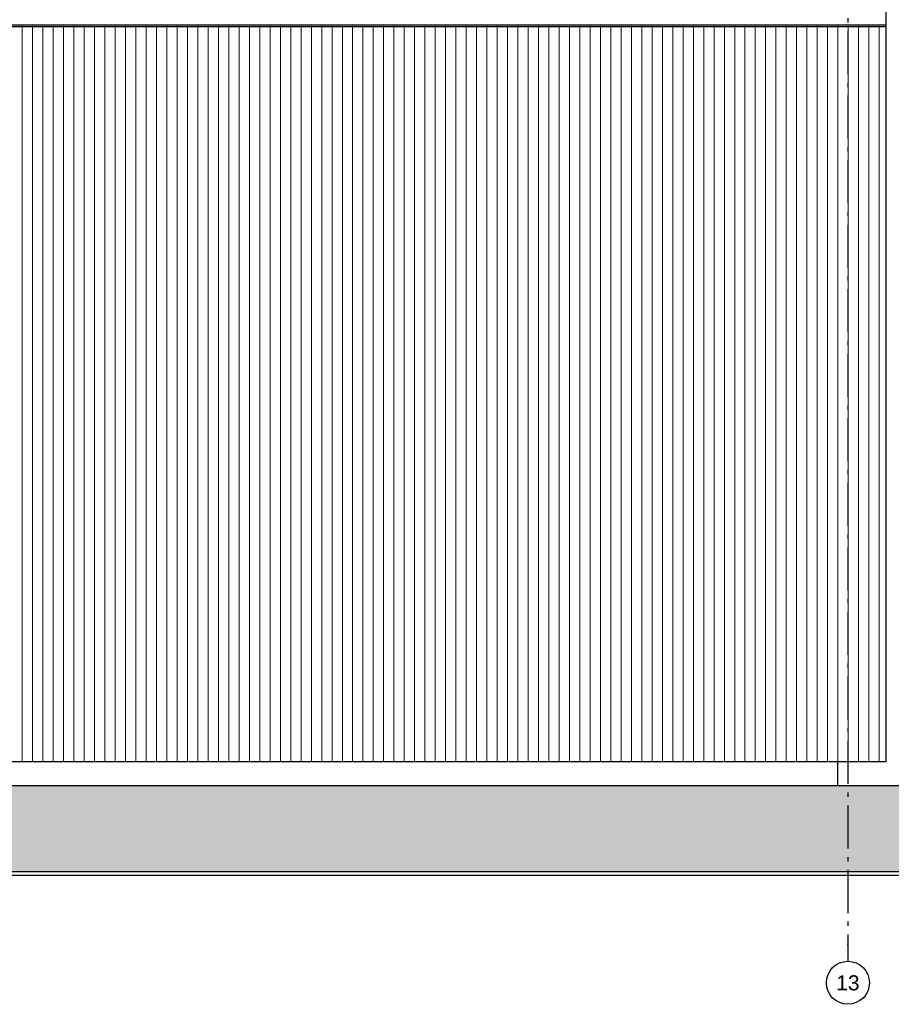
# Model space of a CAD drawing. Header units: millimetres. Extents: x -94445 to -15191, y 1000 to 18261.
# Tile 90 of 108: x -38560 to -28427, y 1000 to 12444. Entities that reach past the tile are written whole.
import ezdxf
from ezdxf.enums import TextEntityAlignment as Align

# ---------------------------------------------------------------- set-up
doc = ezdxf.new("R2010")
doc.units = ezdxf.units.MM
doc.header["$LTSCALE"] = 0.5
doc.header["$MEASUREMENT"] = 0
doc.linetypes.add('Akselinje', pattern=[1500, 1000, -200, 100, -200])
doc.linetypes.add('PLINE', pattern=[0])
for name, color, linetype in [('23-- Yttervegger', 7, 'Continuous'), ('251- Frittbærende dekker', 7, 'Continuous'), ('26-- Yttertak', 7, 'Continuous'), ('71-- Bearbeidet terreng', 7, 'Continuous'), ('71-- Bearbeidet terreng (Skravur)', 7, 'Continuous'), ('82-- Modullinjer', 7, 'Continuous')]:
    doc.layers.add(name, color=color, linetype=linetype)
doc.layers.add('262- Taktekking', color=7, linetype='Continuous', lineweight=0)
doc.styles.add('GENERATED_STYLE_1', font='arial.ttf')

# ---------------------------------------------------------------- blocks, each defined once
blk = doc.blocks.new('*X2')
at = {"layer": '262- Taktekking', "linetype": 'PLINE'}
for p, q in [((-38530, 7320), (-38530, 4003)), ((-38530, 4000), (-38530, 7320)), ((-38410, 7320), (-38410, 4003)), ((-38410, 4000), (-38410, 7320)), ((-38290, 7320), (-38290, 4003)), ((-38290, 4000), (-38290, 7320)), ((-38170, 7320), (-38170, 4003)), ((-38170, 4000), (-38170, 7320)), ((-38050, 7320), (-38050, 4003)), ((-38050, 4000), (-38050, 7320)), ((-37930, 7320), (-37930, 4003)), ((-37930, 4000), (-37930, 7320)), ((-37810, 7320), (-37810, 4003)), ((-37810, 4000), (-37810, 7320)), ((-37690, 7320), (-37690, 4003)), ((-37690, 4000), (-37690, 7320)), ((-37570, 7320), (-37570, 4003)), ((-37570, 4000), (-37570, 7320)), ((-37450, 7320), (-37450, 4003)), ((-37450, 4000), (-37450, 7320)), ((-37330, 7320), (-37330, 4003)), ((-37330, 4000), (-37330, 7320)), ((-37210, 7320), (-37210, 4003)), ((-37210, 4000), (-37210, 7320)), ((-37090, 7320), (-37090, 4003)), ((-37090, 4000), (-37090, 7320)), ((-36970, 7320), (-36970, 4003)), ((-36970, 4000), (-36970, 7320)), ((-36850, 7320), (-36850, 4003)), ((-36850, 4000), (-36850, 7320)), ((-36730, 7320), (-36730, 4003)), ((-36730, 4000), (-36730, 7320)), ((-36609, 7320), (-36609, 4003)), ((-36609, 4000), (-36609, 7320)), ((-36489, 7320), (-36489, 4003)), ((-36489, 4000), (-36489, 7320)), ((-36369, 7320), (-36369, 4003)), ((-36369, 4000), (-36369, 7320)), ((-36249, 7320), (-36249, 4003)), ((-36249, 4000), (-36249, 7320)), ((-36129, 7320), (-36129, 4003)), ((-36129, 4000), (-36129, 7320)), ((-36009, 7320), (-36009, 4003)), ((-36009, 4000), (-36009, 7320)), ((-35889, 7320), (-35889, 4003)), ((-35889, 4000), (-35889, 7320)), ((-35769, 7320), (-35769, 4003)), ((-35769, 4000), (-35769, 7320)), ((-35649, 7320), (-35649, 4003)), ((-35649, 4000), (-35649, 7320)), ((-35529, 7320), (-35529, 4003)), ((-35529, 4000), (-35529, 7320)), ((-35409, 7320), (-35409, 4003)), ((-35409, 4000), (-35409, 7320)), ((-35289, 7320), (-35289, 4003)), ((-35289, 4000), (-35289, 7320)), ((-35169, 7320), (-35169, 4003)), ((-35169, 4000), (-35169, 7320)), ((-35049, 7320), (-35049, 4003)), ((-35049, 4000), (-35049, 7320)), ((-34929, 7320), (-34929, 4003)), ((-34929, 4000), (-34929, 7320)), ((-34809, 7320), (-34809, 4003)), ((-34809, 4000), (-34809, 7320)), ((-34689, 7320), (-34689, 4003)), ((-34689, 4000), (-34689, 7320)), ((-34569, 7320), (-34569, 4003)), ((-34569, 4000), (-34569, 7320)), ((-34449, 7320), (-34449, 4003)), ((-34449, 4000), (-34449, 7320)), ((-34329, 7320), (-34329, 4003)), ((-34329, 4000), (-34329, 7320)), ((-34209, 7320), (-34209, 4003)), ((-34209, 4000), (-34209, 7320)), ((-34089, 7320), (-34089, 4003)), ((-34089, 4000), (-34089, 7320)), ((-33969, 7320), (-33969, 4003)), ((-33969, 4000), (-33969, 7320)), ((-33849, 7320), (-33849, 4003)), ((-33849, 4000), (-33849, 7320)), ((-33729, 7320), (-33729, 4003)), ((-33729, 4000), (-33729, 7320)), ((-33609, 7320), (-33609, 4003)), ((-33609, 4000), (-33609, 7320)), ((-33489, 7320), (-33489, 4003)), ((-33489, 4000), (-33489, 7320)), ((-33369, 7320), (-33369, 4003)), ((-33369, 4000), (-33369, 7320)), ((-33249, 7320), (-33249, 4003)), ((-33249, 4000), (-33249, 7320)), ((-33129, 7320), (-33129, 4003)), ((-33129, 4000), (-33129, 7320)), ((-33009, 7320), (-33009, 4003)), ((-33009, 4000), (-33009, 7320)), ((-32889, 7320), (-32889, 4003)), ((-32889, 4000), (-32889, 7320)), ((-32768, 7320), (-32768, 4003)), ((-32768, 4000), (-32768, 7320)), ((-32648, 7320), (-32648, 4003)), ((-32648, 4000), (-32648, 7320)), ((-32528, 7320), (-32528, 4003)), ((-32528, 4000), (-32528, 7320)), ((-32408, 7320), (-32408, 4003)), ((-32408, 4000), (-32408, 7320)), ((-32288, 7320), (-32288, 4003)), ((-32288, 4000), (-32288, 7320)), ((-32168, 7320), (-32168, 4003)), ((-32168, 4000), (-32168, 7320)), ((-32048, 7320), (-32048, 4003)), ((-32048, 4000), (-32048, 7320)), ((-31928, 7320), (-31928, 4003)), ((-31928, 4000), (-31928, 7320)), ((-31808, 7320), (-31808, 4003)), ((-31808, 4000), (-31808, 7320)), ((-31688, 7320), (-31688, 4003)), ((-31688, 4000), (-31688, 7320)), ((-31568, 7320), (-31568, 4003)), ((-31568, 4000), (-31568, 7320)), ((-31448, 7320), (-31448, 4003)), ((-31448, 4000), (-31448, 7320)), ((-31328, 7320), (-31328, 4003)), ((-31328, 4000), (-31328, 7320)), ((-31208, 7320), (-31208, 4003)), ((-31208, 4000), (-31208, 7320)), ((-31088, 7320), (-31088, 4003)), ((-31088, 4000), (-31088, 7320)), ((-30968, 7320), (-30968, 4003)), ((-30968, 4000), (-30968, 7320)), ((-30848, 7320), (-30848, 4003)), ((-30848, 4000), (-30848, 7320)), ((-30728, 7320), (-30728, 4003)), ((-30728, 4000), (-30728, 7320)), ((-30608, 7320), (-30608, 4003)), ((-30608, 4000), (-30608, 7320)), ((-30488, 7320), (-30488, 4003)), ((-30488, 4000), (-30488, 7320)), ((-30368, 7320), (-30368, 4003)), ((-30368, 4000), (-30368, 7320)), ((-30248, 7320), (-30248, 4003)), ((-30248, 4000), (-30248, 7320)), ((-30128, 7320), (-30128, 4003)), ((-30128, 4000), (-30128, 7320)), ((-30008, 7320), (-30008, 4003)), ((-30008, 4000), (-30008, 7320)), ((-29888, 7320), (-29888, 4003)), ((-29888, 4000), (-29888, 7320)), ((-29768, 7320), (-29768, 4003)), ((-29768, 4000), (-29768, 7320)), ((-29648, 7320), (-29648, 4003)), ((-29648, 4000), (-29648, 7320)), ((-29528, 7320), (-29528, 4003)), ((-29528, 4000), (-29528, 7320)), ((-29408, 7320), (-29408, 4003)), ((-29408, 4000), (-29408, 7320)), ((-29288, 7320), (-29288, 4003)), ((-29288, 4000), (-29288, 7320)), ((-29168, 7320), (-29168, 4003)), ((-29168, 4000), (-29168, 7320)), ((-29048, 7320), (-29048, 4003)), ((-29048, 4000), (-29048, 7320)), ((-28927, 7320), (-28927, 4003)), ((-28927, 4000), (-28927, 7320)), ((-28807, 7320), (-28807, 4003)), ((-28807, 4000), (-28807, 7320)), ((-28687, 7320), (-28687, 4003)), ((-28687, 4000), (-28687, 7320)), ((-28567, 7320), (-28567, 4003)), ((-28567, 4000), (-28567, 7320)), ((-38530, 4003), (-38530, 3820)), ((-38530, 3820), (-38530, 4000)), ((-38410, 4003), (-38410, 3820)), ((-38410, 3820), (-38410, 4000)), ((-38290, 4003), (-38290, 3820)), ((-38290, 3820), (-38290, 4000)), ((-38170, 4003), (-38170, 3820)), ((-38170, 3820), (-38170, 4000)), ((-38050, 4003), (-38050, 3820)), ((-38050, 3820), (-38050, 4000)), ((-37930, 4003), (-37930, 3820)), ((-37930, 3820), (-37930, 4000)), ((-37810, 4003), (-37810, 3820)), ((-37810, 3820), (-37810, 4000)), ((-37690, 4003), (-37690, 3820)), ((-37690, 3820), (-37690, 4000)), ((-37570, 4003), (-37570, 3820)), ((-37570, 3820), (-37570, 4000)), ((-37450, 4003), (-37450, 3820)), ((-37450, 3820), (-37450, 4000)), ((-37330, 4003), (-37330, 3820)), ((-37330, 3820), (-37330, 4000)), ((-37210, 4003), (-37210, 3820)), ((-37210, 3820), (-37210, 4000)), ((-37090, 4003), (-37090, 3820)), ((-37090, 3820), (-37090, 4000)), ((-36970, 4003), (-36970, 3820)), ((-36970, 3820), (-36970, 4000)), ((-36850, 4003), (-36850, 3820)), ((-36850, 3820), (-36850, 4000)), ((-36730, 4003), (-36730, 3820)), ((-36730, 3820), (-36730, 4000)), ((-36609, 4003), (-36609, 3820)), ((-36609, 3820), (-36609, 4000)), ((-36489, 4003), (-36489, 3820)), ((-36489, 3820), (-36489, 4000)), ((-36369, 4003), (-36369, 3820)), ((-36369, 3820), (-36369, 4000)), ((-36249, 4003), (-36249, 3820)), ((-36249, 3820), (-36249, 4000)), ((-36129, 4003), (-36129, 3820)), ((-36129, 3820), (-36129, 4000)), ((-36009, 4003), (-36009, 3820)), ((-36009, 3820), (-36009, 4000)), ((-35889, 4003), (-35889, 3820)), ((-35889, 3820), (-35889, 4000)), ((-35769, 4003), (-35769, 3820)), ((-35769, 3820), (-35769, 4000)), ((-35649, 4003), (-35649, 3820)), ((-35649, 3820), (-35649, 4000)), ((-35529, 4003), (-35529, 3820)), ((-35529, 3820), (-35529, 4000)), ((-35409, 4003), (-35409, 3820)), ((-35409, 3820), (-35409, 4000)), ((-35289, 4003), (-35289, 3820)), ((-35289, 3820), (-35289, 4000)), ((-35169, 4003), (-35169, 3820)), ((-35169, 3820), (-35169, 4000)), ((-35049, 4003), (-35049, 3820)), ((-35049, 3820), (-35049, 4000)), ((-34929, 4003), (-34929, 3820)), ((-34929, 3820), (-34929, 4000)), ((-34809, 4003), (-34809, 3820)), ((-34809, 3820), (-34809, 4000)), ((-34689, 4003), (-34689, 3820)), ((-34689, 3820), (-34689, 4000)), ((-34569, 4003), (-34569, 3820)), ((-34569, 3820), (-34569, 4000)), ((-34449, 4003), (-34449, 3820)), ((-34449, 3820), (-34449, 4000)), ((-34329, 4003), (-34329, 3820)), ((-34329, 3820), (-34329, 4000)), ((-34209, 4003), (-34209, 3820)), ((-34209, 3820), (-34209, 4000)), ((-34089, 4003), (-34089, 3820)), ((-34089, 3820), (-34089, 4000)), ((-33969, 4003), (-33969, 3820)), ((-33969, 3820), (-33969, 4000)), ((-33849, 4003), (-33849, 3820)), ((-33849, 3820), (-33849, 4000)), ((-33729, 4003), (-33729, 3820)), ((-33729, 3820), (-33729, 4000)), ((-33609, 4003), (-33609, 3820)), ((-33609, 3820), (-33609, 4000)), ((-33489, 4003), (-33489, 3820)), ((-33489, 3820), (-33489, 4000)), ((-33369, 4003), (-33369, 3820)), ((-33369, 3820), (-33369, 4000)), ((-33249, 4003), (-33249, 3820)), ((-33249, 3820), (-33249, 4000)), ((-33129, 4003), (-33129, 3820)), ((-33129, 3820), (-33129, 4000)), ((-33009, 4003), (-33009, 3820)), ((-33009, 3820), (-33009, 4000)), ((-32889, 4003), (-32889, 3820)), ((-32889, 3820), (-32889, 4000)), ((-32768, 4003), (-32768, 3820)), ((-32768, 3820), (-32768, 4000)), ((-32648, 4003), (-32648, 3820)), ((-32648, 3820), (-32648, 4000)), ((-32528, 4003), (-32528, 3820)), ((-32528, 3820), (-32528, 4000)), ((-32408, 4003), (-32408, 3820)), ((-32408, 3820), (-32408, 4000)), ((-32288, 4003), (-32288, 3820)), ((-32288, 3820), (-32288, 4000)), ((-32168, 4003), (-32168, 3820)), ((-32168, 3820), (-32168, 4000)), ((-32048, 4003), (-32048, 3820)), ((-32048, 3820), (-32048, 4000)), ((-31928, 4003), (-31928, 3820)), ((-31928, 3820), (-31928, 4000)), ((-31808, 4003), (-31808, 3820)), ((-31808, 3820), (-31808, 4000)), ((-31688, 4003), (-31688, 3820)), ((-31688, 3820), (-31688, 4000)), ((-31568, 4003), (-31568, 3820)), ((-31568, 3820), (-31568, 4000)), ((-31448, 4003), (-31448, 3820)), ((-31448, 3820), (-31448, 4000)), ((-31328, 4003), (-31328, 3820)), ((-31328, 3820), (-31328, 4000)), ((-31208, 4003), (-31208, 3820)), ((-31208, 3820), (-31208, 4000)), ((-31088, 4003), (-31088, 3820)), ((-31088, 3820), (-31088, 4000)), ((-30968, 4003), (-30968, 3820)), ((-30968, 3820), (-30968, 4000)), ((-30848, 4003), (-30848, 3820)), ((-30848, 3820), (-30848, 4000)), ((-30728, 4003), (-30728, 3820)), ((-30728, 3820), (-30728, 4000)), ((-30608, 4003), (-30608, 3820)), ((-30608, 3820), (-30608, 4000)), ((-30488, 4003), (-30488, 3820)), ((-30488, 3820), (-30488, 4000)), ((-30368, 4003), (-30368, 3820)), ((-30368, 3820), (-30368, 4000)), ((-30248, 4003), (-30248, 3820)), ((-30248, 3820), (-30248, 4000)), ((-30128, 4003), (-30128, 3820)), ((-30128, 3820), (-30128, 4000)), ((-30008, 4003), (-30008, 3820)), ((-30008, 3820), (-30008, 4000)), ((-29888, 4003), (-29888, 3820)), ((-29888, 3820), (-29888, 4000)), ((-29768, 4003), (-29768, 3820)), ((-29768, 3820), (-29768, 4000)), ((-29648, 4003), (-29648, 3820)), ((-29648, 3820), (-29648, 4000)), ((-29528, 4003), (-29528, 3820)), ((-29528, 3820), (-29528, 4000)), ((-29408, 4003), (-29408, 3820)), ((-29408, 3820), (-29408, 4000)), ((-29288, 4003), (-29288, 3820)), ((-29288, 3820), (-29288, 4000)), ((-29168, 4003), (-29168, 3820)), ((-29168, 3820), (-29168, 4000)), ((-29048, 4003), (-29048, 3820)), ((-29048, 3820), (-29048, 4000)), ((-28927, 4003), (-28927, 3820)), ((-28927, 3820), (-28927, 4000)), ((-28807, 4003), (-28807, 3820)), ((-28807, 3820), (-28807, 4000)), ((-28687, 4003), (-28687, 3820)), ((-28687, 3820), (-28687, 4000)), ((-28567, 4003), (-28567, 3820)), ((-28567, 3820), (-28567, 4000))]:
    blk.add_line(p, q, dxfattribs=at)
blk = doc.blocks.new('*X6')
at = {"layer": '262- Taktekking', "linetype": 'PLINE'}
for p, q in [((-38530, 12380), (-38530, 12003)), ((-38530, 12000), (-38530, 12380)), ((-38410, 12380), (-38410, 12003)), ((-38410, 12000), (-38410, 12380)), ((-38290, 12380), (-38290, 12003)), ((-38290, 12000), (-38290, 12380)), ((-38170, 12380), (-38170, 12003)), ((-38170, 12000), (-38170, 12380)), ((-38050, 12380), (-38050, 12003)), ((-38050, 12000), (-38050, 12380)), ((-37930, 12380), (-37930, 12003)), ((-37930, 12000), (-37930, 12380)), ((-37810, 12380), (-37810, 12003)), ((-37810, 12000), (-37810, 12380)), ((-37690, 12380), (-37690, 12003)), ((-37690, 12000), (-37690, 12380)), ((-37570, 12380), (-37570, 12003)), ((-37570, 12000), (-37570, 12380)), ((-37450, 12380), (-37450, 12003)), ((-37450, 12000), (-37450, 12380)), ((-37330, 12380), (-37330, 12003)), ((-37330, 12000), (-37330, 12380)), ((-37210, 12380), (-37210, 12003)), ((-37210, 12000), (-37210, 12380)), ((-37090, 12380), (-37090, 12003)), ((-37090, 12000), (-37090, 12380)), ((-36970, 12380), (-36970, 12003)), ((-36970, 12000), (-36970, 12380)), ((-36850, 12380), (-36850, 12003)), ((-36850, 12000), (-36850, 12380)), ((-36730, 12380), (-36730, 12003)), ((-36730, 12000), (-36730, 12380)), ((-36609, 12380), (-36609, 12003)), ((-36609, 12000), (-36609, 12380)), ((-36489, 12380), (-36489, 12003)), ((-36489, 12000), (-36489, 12380)), ((-36369, 12380), (-36369, 12003)), ((-36369, 12000), (-36369, 12380)), ((-36249, 12380), (-36249, 12003)), ((-36249, 12000), (-36249, 12380)), ((-36129, 12380), (-36129, 12003)), ((-36129, 12000), (-36129, 12380)), ((-36009, 12380), (-36009, 12003)), ((-36009, 12000), (-36009, 12380)), ((-35889, 12380), (-35889, 12003)), ((-35889, 12000), (-35889, 12380)), ((-35769, 12380), (-35769, 12003)), ((-35769, 12000), (-35769, 12380)), ((-35649, 12380), (-35649, 12003)), ((-35649, 12000), (-35649, 12380)), ((-35529, 12380), (-35529, 12003)), ((-35529, 12000), (-35529, 12380)), ((-35409, 12380), (-35409, 12003)), ((-35409, 12000), (-35409, 12380)), ((-35289, 12380), (-35289, 12003)), ((-35289, 12000), (-35289, 12380)), ((-35169, 12380), (-35169, 12003)), ((-35169, 12000), (-35169, 12380)), ((-35049, 12380), (-35049, 12003)), ((-35049, 12000), (-35049, 12380)), ((-34929, 12380), (-34929, 12003)), ((-34929, 12000), (-34929, 12380)), ((-34809, 12380), (-34809, 12003)), ((-34809, 12000), (-34809, 12380)), ((-34689, 12380), (-34689, 12003)), ((-34689, 12000), (-34689, 12380)), ((-34569, 12380), (-34569, 12003)), ((-34569, 12000), (-34569, 12380)), ((-34449, 12380), (-34449, 12003)), ((-34449, 12000), (-34449, 12380)), ((-34329, 12380), (-34329, 12003)), ((-34329, 12000), (-34329, 12380)), ((-34209, 12380), (-34209, 12003)), ((-34209, 12000), (-34209, 12380)), ((-34089, 12380), (-34089, 12003)), ((-34089, 12000), (-34089, 12380)), ((-33969, 12380), (-33969, 12003)), ((-33969, 12000), (-33969, 12380)), ((-33849, 12380), (-33849, 12003)), ((-33849, 12000), (-33849, 12380)), ((-33729, 12380), (-33729, 12003)), ((-33729, 12000), (-33729, 12380)), ((-33609, 12380), (-33609, 12003)), ((-33609, 12000), (-33609, 12380)), ((-33489, 12380), (-33489, 12003)), ((-33489, 12000), (-33489, 12380)), ((-33369, 12380), (-33369, 12003)), ((-33369, 12000), (-33369, 12380)), ((-33249, 12380), (-33249, 12003)), ((-33249, 12000), (-33249, 12380)), ((-33129, 12380), (-33129, 12003)), ((-33129, 12000), (-33129, 12380)), ((-33009, 12380), (-33009, 12003)), ((-33009, 12000), (-33009, 12380)), ((-32889, 12380), (-32889, 12003)), ((-32889, 12000), (-32889, 12380)), ((-32768, 12380), (-32768, 12003)), ((-32768, 12000), (-32768, 12380)), ((-32648, 12380), (-32648, 12003)), ((-32648, 12000), (-32648, 12380)), ((-32528, 12380), (-32528, 12003)), ((-32528, 12000), (-32528, 12380)), ((-32408, 12380), (-32408, 12003)), ((-32408, 12000), (-32408, 12380)), ((-32288, 12380), (-32288, 12003)), ((-32288, 12000), (-32288, 12380)), ((-32168, 12380), (-32168, 12003)), ((-32168, 12000), (-32168, 12380)), ((-32048, 12380), (-32048, 12003)), ((-32048, 12000), (-32048, 12380)), ((-31928, 12380), (-31928, 12003)), ((-31928, 12000), (-31928, 12380)), ((-31808, 12380), (-31808, 12003)), ((-31808, 12000), (-31808, 12380)), ((-31688, 12380), (-31688, 12003)), ((-31688, 12000), (-31688, 12380)), ((-31568, 12380), (-31568, 12003)), ((-31568, 12000), (-31568, 12380)), ((-31448, 12380), (-31448, 12003)), ((-31448, 12000), (-31448, 12380)), ((-31328, 12380), (-31328, 12003)), ((-31328, 12000), (-31328, 12380)), ((-31208, 12380), (-31208, 12003)), ((-31208, 12000), (-31208, 12380)), ((-31088, 12380), (-31088, 12003)), ((-31088, 12000), (-31088, 12380)), ((-30968, 12380), (-30968, 12003)), ((-30968, 12000), (-30968, 12380)), ((-30848, 12380), (-30848, 12003)), ((-30848, 12000), (-30848, 12380)), ((-30728, 12380), (-30728, 12003)), ((-30728, 12000), (-30728, 12380)), ((-30608, 12380), (-30608, 12003)), ((-30608, 12000), (-30608, 12380)), ((-30488, 12380), (-30488, 12003)), ((-30488, 12000), (-30488, 12380)), ((-30368, 12380), (-30368, 12003)), ((-30368, 12000), (-30368, 12380)), ((-30248, 12380), (-30248, 12003)), ((-30248, 12000), (-30248, 12380)), ((-30128, 12380), (-30128, 12003)), ((-30128, 12000), (-30128, 12380)), ((-30008, 12380), (-30008, 12003)), ((-30008, 12000), (-30008, 12380)), ((-29888, 12380), (-29888, 12003)), ((-29888, 12000), (-29888, 12380)), ((-29768, 12380), (-29768, 12003)), ((-29768, 12000), (-29768, 12380)), ((-29648, 12380), (-29648, 12003)), ((-29648, 12000), (-29648, 12380)), ((-29528, 12380), (-29528, 12003)), ((-29528, 12000), (-29528, 12380)), ((-29408, 12380), (-29408, 12003)), ((-29408, 12000), (-29408, 12380)), ((-29288, 12380), (-29288, 12003)), ((-29288, 12000), (-29288, 12380)), ((-29168, 12380), (-29168, 12003)), ((-29168, 12000), (-29168, 12380)), ((-29048, 12380), (-29048, 12003)), ((-29048, 12000), (-29048, 12380)), ((-28927, 12380), (-28927, 12003)), ((-28927, 12000), (-28927, 12380)), ((-28807, 12380), (-28807, 12003)), ((-28807, 12000), (-28807, 12380)), ((-28687, 12380), (-28687, 12003)), ((-28687, 12000), (-28687, 12380)), ((-28567, 12380), (-28567, 12003)), ((-28567, 12000), (-28567, 12380)), ((-38530, 12003), (-38530, 8003)), ((-38530, 8000), (-38530, 12000)), ((-38410, 12003), (-38410, 8003)), ((-38410, 8000), (-38410, 12000)), ((-38290, 12003), (-38290, 8003)), ((-38290, 8000), (-38290, 12000)), ((-38170, 12003), (-38170, 8003)), ((-38170, 8000), (-38170, 12000)), ((-38050, 12003), (-38050, 8003)), ((-38050, 8000), (-38050, 12000)), ((-37930, 12003), (-37930, 8003)), ((-37930, 8000), (-37930, 12000)), ((-37810, 12003), (-37810, 8003)), ((-37810, 8000), (-37810, 12000)), ((-37690, 12003), (-37690, 8003)), ((-37690, 8000), (-37690, 12000)), ((-37570, 12003), (-37570, 8003)), ((-37570, 8000), (-37570, 12000)), ((-37450, 12003), (-37450, 8003)), ((-37450, 8000), (-37450, 12000)), ((-37330, 12003), (-37330, 8003)), ((-37330, 8000), (-37330, 12000)), ((-37210, 12003), (-37210, 8003)), ((-37210, 8000), (-37210, 12000)), ((-37090, 12003), (-37090, 8003)), ((-37090, 8000), (-37090, 12000)), ((-36970, 12003), (-36970, 8003)), ((-36970, 8000), (-36970, 12000)), ((-36850, 12003), (-36850, 8003)), ((-36850, 8000), (-36850, 12000)), ((-36730, 12003), (-36730, 8003)), ((-36730, 8000), (-36730, 12000)), ((-36609, 12003), (-36609, 8003)), ((-36609, 8000), (-36609, 12000)), ((-36489, 12003), (-36489, 8003)), ((-36489, 8000), (-36489, 12000)), ((-36369, 12003), (-36369, 8003)), ((-36369, 8000), (-36369, 12000)), ((-36249, 12003), (-36249, 8003)), ((-36249, 8000), (-36249, 12000)), ((-36129, 12003), (-36129, 8003)), ((-36129, 8000), (-36129, 12000)), ((-36009, 12003), (-36009, 8003)), ((-36009, 8000), (-36009, 12000)), ((-35889, 12003), (-35889, 8003)), ((-35889, 8000), (-35889, 12000)), ((-35769, 12003), (-35769, 8003)), ((-35769, 8000), (-35769, 12000)), ((-35649, 12003), (-35649, 8003)), ((-35649, 8000), (-35649, 12000)), ((-35529, 12003), (-35529, 8003)), ((-35529, 8000), (-35529, 12000)), ((-35409, 12003), (-35409, 8003)), ((-35409, 8000), (-35409, 12000)), ((-35289, 12003), (-35289, 8003)), ((-35289, 8000), (-35289, 12000)), ((-35169, 12003), (-35169, 8003)), ((-35169, 8000), (-35169, 12000)), ((-35049, 12003), (-35049, 8003)), ((-35049, 8000), (-35049, 12000)), ((-34929, 12003), (-34929, 8003)), ((-34929, 8000), (-34929, 12000)), ((-34809, 12003), (-34809, 8003)), ((-34809, 8000), (-34809, 12000)), ((-34689, 12003), (-34689, 8003)), ((-34689, 8000), (-34689, 12000)), ((-34569, 12003), (-34569, 8003)), ((-34569, 8000), (-34569, 12000)), ((-34449, 12003), (-34449, 8003)), ((-34449, 8000), (-34449, 12000)), ((-34329, 12003), (-34329, 8003)), ((-34329, 8000), (-34329, 12000)), ((-34209, 12003), (-34209, 8003)), ((-34209, 8000), (-34209, 12000)), ((-34089, 12003), (-34089, 8003)), ((-34089, 8000), (-34089, 12000)), ((-33969, 12003), (-33969, 8003)), ((-33969, 8000), (-33969, 12000)), ((-33849, 12003), (-33849, 8003)), ((-33849, 8000), (-33849, 12000)), ((-33729, 12003), (-33729, 8003)), ((-33729, 8000), (-33729, 12000)), ((-33609, 12003), (-33609, 8003)), ((-33609, 8000), (-33609, 12000)), ((-33489, 12003), (-33489, 8003)), ((-33489, 8000), (-33489, 12000)), ((-33369, 12003), (-33369, 8003)), ((-33369, 8000), (-33369, 12000)), ((-33249, 12003), (-33249, 8003)), ((-33249, 8000), (-33249, 12000)), ((-33129, 12003), (-33129, 8003)), ((-33129, 8000), (-33129, 12000)), ((-33009, 12003), (-33009, 8003)), ((-33009, 8000), (-33009, 12000)), ((-32889, 12003), (-32889, 8003)), ((-32889, 8000), (-32889, 12000)), ((-32768, 12003), (-32768, 8003)), ((-32768, 8000), (-32768, 12000)), ((-32648, 12003), (-32648, 8003)), ((-32648, 8000), (-32648, 12000)), ((-32528, 12003), (-32528, 8003)), ((-32528, 8000), (-32528, 12000)), ((-32408, 12003), (-32408, 8003)), ((-32408, 8000), (-32408, 12000)), ((-32288, 12003), (-32288, 8003)), ((-32288, 8000), (-32288, 12000)), ((-32168, 12003), (-32168, 8003)), ((-32168, 8000), (-32168, 12000)), ((-32048, 12003), (-32048, 8003)), ((-32048, 8000), (-32048, 12000)), ((-31928, 12003), (-31928, 8003)), ((-31928, 8000), (-31928, 12000)), ((-31808, 12003), (-31808, 8003)), ((-31808, 8000), (-31808, 12000)), ((-31688, 12003), (-31688, 8003)), ((-31688, 8000), (-31688, 12000)), ((-31568, 12003), (-31568, 8003)), ((-31568, 8000), (-31568, 12000)), ((-31448, 12003), (-31448, 8003)), ((-31448, 8000), (-31448, 12000)), ((-31328, 12003), (-31328, 8003)), ((-31328, 8000), (-31328, 12000)), ((-31208, 12003), (-31208, 8003)), ((-31208, 8000), (-31208, 12000)), ((-31088, 12003), (-31088, 8003)), ((-31088, 8000), (-31088, 12000)), ((-30968, 12003), (-30968, 8003)), ((-30968, 8000), (-30968, 12000)), ((-30848, 12003), (-30848, 8003)), ((-30848, 8000), (-30848, 12000)), ((-30728, 12003), (-30728, 8003)), ((-30728, 8000), (-30728, 12000)), ((-30608, 12003), (-30608, 8003)), ((-30608, 8000), (-30608, 12000)), ((-30488, 12003), (-30488, 8003)), ((-30488, 8000), (-30488, 12000)), ((-30368, 12003), (-30368, 8003)), ((-30368, 8000), (-30368, 12000)), ((-30248, 12003), (-30248, 8003)), ((-30248, 8000), (-30248, 12000)), ((-30128, 12003), (-30128, 8003)), ((-30128, 8000), (-30128, 12000)), ((-30008, 12003), (-30008, 8003)), ((-30008, 8000), (-30008, 12000)), ((-29888, 12003), (-29888, 8003)), ((-29888, 8000), (-29888, 12000)), ((-29768, 12003), (-29768, 8003)), ((-29768, 8000), (-29768, 12000)), ((-29648, 12003), (-29648, 8003)), ((-29648, 8000), (-29648, 12000)), ((-29528, 12003), (-29528, 8003)), ((-29528, 8000), (-29528, 12000)), ((-29408, 12003), (-29408, 8003)), ((-29408, 8000), (-29408, 12000)), ((-29288, 12003), (-29288, 8003)), ((-29288, 8000), (-29288, 12000)), ((-29168, 12003), (-29168, 8003)), ((-29168, 8000), (-29168, 12000)), ((-29048, 12003), (-29048, 8003)), ((-29048, 8000), (-29048, 12000)), ((-28927, 12003), (-28927, 8003)), ((-28927, 8000), (-28927, 12000)), ((-28807, 12003), (-28807, 8003)), ((-28807, 8000), (-28807, 12000)), ((-28687, 12003), (-28687, 8003)), ((-28687, 8000), (-28687, 12000)), ((-28567, 12003), (-28567, 8003)), ((-28567, 8000), (-28567, 12000)), ((-38530, 8003), (-38530, 7320)), ((-38530, 7320), (-38530, 8000)), ((-38410, 8003), (-38410, 7320)), ((-38410, 7320), (-38410, 8000)), ((-38290, 8003), (-38290, 7320)), ((-38290, 7320), (-38290, 8000)), ((-38170, 8003), (-38170, 7320)), ((-38170, 7320), (-38170, 8000)), ((-38050, 8003), (-38050, 7320)), ((-38050, 7320), (-38050, 8000)), ((-37930, 8003), (-37930, 7320)), ((-37930, 7320), (-37930, 8000)), ((-37810, 8003), (-37810, 7320)), ((-37810, 7320), (-37810, 8000)), ((-37690, 8003), (-37690, 7320)), ((-37690, 7320), (-37690, 8000)), ((-37570, 8003), (-37570, 7320)), ((-37570, 7320), (-37570, 8000)), ((-37450, 8003), (-37450, 7320)), ((-37450, 7320), (-37450, 8000)), ((-37330, 8003), (-37330, 7320)), ((-37330, 7320), (-37330, 8000)), ((-37210, 8003), (-37210, 7320)), ((-37210, 7320), (-37210, 8000)), ((-37090, 8003), (-37090, 7320)), ((-37090, 7320), (-37090, 8000)), ((-36970, 8003), (-36970, 7320)), ((-36970, 7320), (-36970, 8000)), ((-36850, 8003), (-36850, 7320)), ((-36850, 7320), (-36850, 8000)), ((-36730, 8003), (-36730, 7320)), ((-36730, 7320), (-36730, 8000)), ((-36609, 8003), (-36609, 7320)), ((-36609, 7320), (-36609, 8000)), ((-36489, 8003), (-36489, 7320)), ((-36489, 7320), (-36489, 8000)), ((-36369, 8003), (-36369, 7320)), ((-36369, 7320), (-36369, 8000)), ((-36249, 8003), (-36249, 7320)), ((-36249, 7320), (-36249, 8000)), ((-36129, 8003), (-36129, 7320)), ((-36129, 7320), (-36129, 8000)), ((-36009, 8003), (-36009, 7320)), ((-36009, 7320), (-36009, 8000)), ((-35889, 8003), (-35889, 7320)), ((-35889, 7320), (-35889, 8000)), ((-35769, 8003), (-35769, 7320)), ((-35769, 7320), (-35769, 8000)), ((-35649, 8003), (-35649, 7320)), ((-35649, 7320), (-35649, 8000)), ((-35529, 8003), (-35529, 7320)), ((-35529, 7320), (-35529, 8000)), ((-35409, 8003), (-35409, 7320)), ((-35409, 7320), (-35409, 8000)), ((-35289, 8003), (-35289, 7320)), ((-35289, 7320), (-35289, 8000)), ((-35169, 8003), (-35169, 7320)), ((-35169, 7320), (-35169, 8000)), ((-35049, 8003), (-35049, 7320)), ((-35049, 7320), (-35049, 8000)), ((-34929, 8003), (-34929, 7320)), ((-34929, 7320), (-34929, 8000)), ((-34809, 8003), (-34809, 7320)), ((-34809, 7320), (-34809, 8000)), ((-34689, 8003), (-34689, 7320)), ((-34689, 7320), (-34689, 8000)), ((-34569, 8003), (-34569, 7320)), ((-34569, 7320), (-34569, 8000)), ((-34449, 8003), (-34449, 7320)), ((-34449, 7320), (-34449, 8000)), ((-34329, 8003), (-34329, 7320)), ((-34329, 7320), (-34329, 8000)), ((-34209, 8003), (-34209, 7320)), ((-34209, 7320), (-34209, 8000)), ((-34089, 8003), (-34089, 7320)), ((-34089, 7320), (-34089, 8000)), ((-33969, 8003), (-33969, 7320)), ((-33969, 7320), (-33969, 8000)), ((-33849, 8003), (-33849, 7320)), ((-33849, 7320), (-33849, 8000)), ((-33729, 8003), (-33729, 7320)), ((-33729, 7320), (-33729, 8000)), ((-33609, 8003), (-33609, 7320)), ((-33609, 7320), (-33609, 8000)), ((-33489, 8003), (-33489, 7320)), ((-33489, 7320), (-33489, 8000)), ((-33369, 8003), (-33369, 7320)), ((-33369, 7320), (-33369, 8000)), ((-33249, 8003), (-33249, 7320)), ((-33249, 7320), (-33249, 8000)), ((-33129, 8003), (-33129, 7320)), ((-33129, 7320), (-33129, 8000)), ((-33009, 8003), (-33009, 7320)), ((-33009, 7320), (-33009, 8000)), ((-32889, 8003), (-32889, 7320)), ((-32889, 7320), (-32889, 8000)), ((-32768, 8003), (-32768, 7320)), ((-32768, 7320), (-32768, 8000)), ((-32648, 8003), (-32648, 7320)), ((-32648, 7320), (-32648, 8000)), ((-32528, 8003), (-32528, 7320)), ((-32528, 7320), (-32528, 8000)), ((-32408, 8003), (-32408, 7320)), ((-32408, 7320), (-32408, 8000)), ((-32288, 8003), (-32288, 7320)), ((-32288, 7320), (-32288, 8000)), ((-32168, 8003), (-32168, 7320)), ((-32168, 7320), (-32168, 8000)), ((-32048, 8003), (-32048, 7320)), ((-32048, 7320), (-32048, 8000)), ((-31928, 8003), (-31928, 7320)), ((-31928, 7320), (-31928, 8000)), ((-31808, 8003), (-31808, 7320)), ((-31808, 7320), (-31808, 8000)), ((-31688, 8003), (-31688, 7320)), ((-31688, 7320), (-31688, 8000)), ((-31568, 8003), (-31568, 7320)), ((-31568, 7320), (-31568, 8000)), ((-31448, 8003), (-31448, 7320)), ((-31448, 7320), (-31448, 8000)), ((-31328, 8003), (-31328, 7320)), ((-31328, 7320), (-31328, 8000)), ((-31208, 8003), (-31208, 7320)), ((-31208, 7320), (-31208, 8000)), ((-31088, 8003), (-31088, 7320)), ((-31088, 7320), (-31088, 8000)), ((-30968, 8003), (-30968, 7320)), ((-30968, 7320), (-30968, 8000)), ((-30848, 8003), (-30848, 7320)), ((-30848, 7320), (-30848, 8000)), ((-30728, 8003), (-30728, 7320)), ((-30728, 7320), (-30728, 8000)), ((-30608, 8003), (-30608, 7320)), ((-30608, 7320), (-30608, 8000)), ((-30488, 8003), (-30488, 7320)), ((-30488, 7320), (-30488, 8000)), ((-30368, 8003), (-30368, 7320)), ((-30368, 7320), (-30368, 8000)), ((-30248, 8003), (-30248, 7320)), ((-30248, 7320), (-30248, 8000)), ((-30128, 8003), (-30128, 7320)), ((-30128, 7320), (-30128, 8000)), ((-30008, 8003), (-30008, 7320)), ((-30008, 7320), (-30008, 8000)), ((-29888, 8003), (-29888, 7320)), ((-29888, 7320), (-29888, 8000)), ((-29768, 8003), (-29768, 7320)), ((-29768, 7320), (-29768, 8000)), ((-29648, 8003), (-29648, 7320)), ((-29648, 7320), (-29648, 8000)), ((-29528, 8003), (-29528, 7320)), ((-29528, 7320), (-29528, 8000)), ((-29408, 8003), (-29408, 7320)), ((-29408, 7320), (-29408, 8000)), ((-29288, 8003), (-29288, 7320)), ((-29288, 7320), (-29288, 8000)), ((-29168, 8003), (-29168, 7320)), ((-29168, 7320), (-29168, 8000)), ((-29048, 8003), (-29048, 7320)), ((-29048, 7320), (-29048, 8000)), ((-28927, 8003), (-28927, 7320)), ((-28927, 7320), (-28927, 8000)), ((-28807, 8003), (-28807, 7320)), ((-28807, 7320), (-28807, 8000)), ((-28687, 8003), (-28687, 7320)), ((-28687, 7320), (-28687, 8000)), ((-28567, 8003), (-28567, 7320)), ((-28567, 7320), (-28567, 8000))]:
    blk.add_line(p, q, dxfattribs=at)
blk = doc.blocks.new('Standard grid marker[9]', base_point=(-28932, 17761))
at = {"layer": '82-- Modullinjer', "linetype": 'Akselinje'}
for p, q in [((-28932, 17561), (-28932, 17761)), ((-28932, 17561), (-28932, 1700)), ((-28932, 1700), (-28932, 1500))]:
    blk.add_line(p, q, dxfattribs=at)
at = {"layer": '82-- Modullinjer', "linetype": 'PLINE'}
for centre in [(-28932, 18011), (-28932, 1250)]:
    blk.add_circle(centre, 250, dxfattribs=at)
at = {"layer": '82-- Modullinjer', "linetype": 'Akselinje'}
for p in [(-28932, 17561), (-28932, 17561), (-28932, 1700), (-28932, 1700)]:
    blk.add_point(p, dxfattribs=at)
at = {"layer": '82-- Modullinjer', "style": 'GENERATED_STYLE_1'}
for tag, p in [('AC_MarkerText_1_0', (-28932, 18098)), ('AC_MarkerText_1_1', (-28932, 1337))]:
    blk.add_attdef(tag, text='', height=175, rotation=360, dxfattribs=at).set_placement(p, align=Align.TOP_CENTER)

msp = doc.modelspace()

# ---------------------------------------------------------------- hatches: boundary and pattern name
at = {"layer": '71-- Bearbeidet terreng (Skravur)', "linetype": 'Continuous'}
msp.add_hatch(color=256, dxfattribs=at).paths.add_polyline_path([(-15191, 3540), (-94445, 3540), (-94445, 2540), (-15191, 2540)])

# ---------------------------------------------------------------- linework, layer by layer
at = {"layer": '23-- Yttervegger', "linetype": 'PLINE'}
for p, q in [((-28487, 12380), (-72378, 12380)), ((-28487, 7320), (-28487, 12380)), ((-28487, 3820), (-28487, 7320)), ((-28487, 3820), (-70614, 3820))]:
    msp.add_line(p, q, dxfattribs=at)
at = {"layer": '251- Frittbærende dekker', "linetype": 'PLINE'}
msp.add_line((-29048, 3540), (-29048, 3820), dxfattribs=at)
at = {"layer": '26-- Yttertak', "linetype": 'PLINE'}
for p, q in [((-28487, 12380), (-28487, 12665)), ((-28487, 12360), (-72376, 12360))]:
    msp.add_line(p, q, dxfattribs=at)
at = {"layer": '71-- Bearbeidet terreng', "linetype": 'PLINE'}
for p, q in [((-15191, 3540), (-94445, 3540)), ((-15191, 2540), (-94445, 2540)), ((-71407, 2500), (-15191, 2500))]:
    msp.add_line(p, q, dxfattribs=at)

# ---------------------------------------------------------------- block references
at = {"layer": '23-- Yttervegger'}
for name in ['*X6', '*X2']:
    msp.add_blockref(name, (0, 0), dxfattribs=at)
at = {"layer": '82-- Modullinjer', "linetype": 'PLINE'}
ref = msp.add_blockref('Standard grid marker[9]', (-28932, 17761), dxfattribs=at)
ref.add_attrib('AC_MarkerText_1', '13', dxfattribs={"color": 7, "height": 175, "rotation": 360, "style": 'GENERATED_STYLE_1'}).set_placement((-28932, 18098), align=Align.TOP_CENTER)
ref.add_attrib('AC_MarkerText_1_1', '13', dxfattribs={"color": 7, "height": 175, "rotation": 360, "style": 'GENERATED_STYLE_1'}).set_placement((-28932, 1337), align=Align.TOP_CENTER)

doc.saveas('drawing.dxf')
